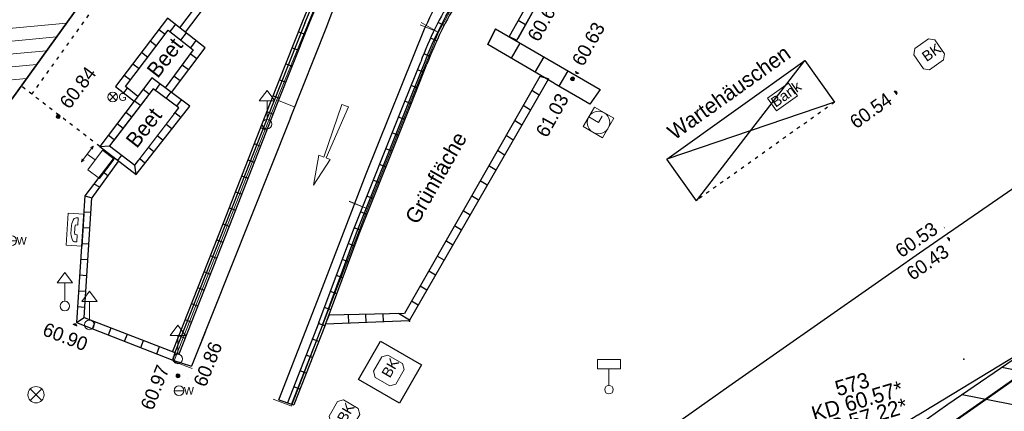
# Model space of a CAD drawing. Header units: metres. Extents: x 32365810 to 32367010, y 5620411 to 5622366.
# Tile 49 of 198: x 32366082 to 32366111, y 5622036 to 5622047. Entities that reach past the tile are written whole.
import ezdxf

# ---------------------------------------------------------------- set-up
doc = ezdxf.new("R2010")
doc.units = ezdxf.units.M
for name, pattern in [('1000.100', [0]), ('1000.104', [0.225, 0.075, -0.15]), ('1000.210', [0]), ('1000.211', [0]), ('1000.300', [0]), ('1600.1047', [0]), ('1600.2028', [0]), ('1600.2505', [0]), ('1600.25101', [0])]:
    doc.linetypes.add(name, pattern=pattern)
doc.layers.get('0').update_dxf_attribs({"color": 1, "linetype": 'CONTINUOUS'})
for name, color, linetype in [('Beschriftung Kanalbestand (AMT 66)', 7, 'CONTINUOUS'), ('Beschriftung Topographie', 7, 'CONTINUOUS'), ('Fahrbahnmarkierung', 7, 'CONTINUOUS'), ('Flurstücke_Grenzpunkte', 11, 'CONTINUOUS'), ('Gasleitung', 7, 'CONTINUOUS'), ('Gebäude', 31, 'CONTINUOUS'), ('Höhen_ gemessen (NHN)', 7, 'CONTINUOUS'), ('Leitungen Kanalbestand (AMT 66)', 7, 'CONTINUOUS'), ('Siedlungsflächen - Bauwerke u. Einrichtungen', 51, 'CONTINUOUS'), ('Symbole Topographie', 7, 'CONTINUOUS'), ('Topographie_ örtl. Aufnahme', 7, 'CONTINUOUS'), ('Wasserleitung', 7, 'CONTINUOUS')]:
    doc.layers.add(name, color=color, linetype=linetype)
doc.styles.add('Arial', font='Arial.ttf')
doc.styles.add('Beschriftung Topographie_ blau', font='Century Gothic.ttf')
doc.styles.add('Höhe NHN_ gemessen_ blau', font='Century Gothic.ttf')
doc.styles.add('Kanal_ Höhe_ NHN (Deckel_Sohle)_ lila', font='Century Gothic.ttf')

# ---------------------------------------------------------------- blocks, each defined once
blk = doc.blocks.new('S1000.549', base_point=(-0.2, 0))
at = {"color": 0, "lineweight": -2}
blk.add_line((-0.45, 0), (0.05, 0), dxfattribs=at)
blk.add_circle((-0.2, 0), 0.25, dxfattribs=at)
at = {"color": 0, "lineweight": -2, "insert": (0.05246, -0.199999), "char_height": 0.4, "attachment_point": 7, "line_spacing_factor": 0.69, "style": 'Arial'}
blk.add_mtext('W', dxfattribs=at)
blk = doc.blocks.new('Blumenkübel')
at = {"color": 0, "lineweight": -2}
for p, q in [((-0.5, 0.325), (-0.325, 0.5)), ((-0.325, 0.5), (0.33, 0.5)), ((0.33, 0.5), (0.5, 0.33)), ((-0.5, -0.33), (-0.5, 0.325)), ((0.5, 0.33), (0.5, -0.33)), ((-0.5, -0.33), (-0.33, -0.5)), ((0.33, -0.5), (0.5, -0.33)), ((0.33, -0.5), (-0.33, -0.5))]:
    blk.add_line(p, q, dxfattribs=at)
at = {"color": 0, "lineweight": -2, "insert": (-0.255, -0.195), "char_height": 0.4, "attachment_point": 7, "line_spacing_factor": 0.69, "style": 'Arial'}
blk.add_mtext('BK', dxfattribs=at)
blk = doc.blocks.new('S1000.232', base_point=(0, -0.02))
at = {"color": 0, "lineweight": -2}
for p, q in [((-0.25, 0), (0.075, -0.01)), ((-0.25, -0.04), (-0.25, 0)), ((0.075, -0.01), (0.075, 0.015)), ((0.075, 0.015), (0.25, -0.02)), ((0.075, -0.025), (-0.25, -0.04)), ((0.25, -0.02), (0.075, -0.055)), ((0.075, -0.055), (0.075, -0.025))]:
    blk.add_line(p, q, dxfattribs=at)
blk = doc.blocks.new('S1000.86')
at = {"color": 0, "lineweight": -2}
for p, q in [((-0.5, 0.25), (0.5, 0.25)), ((-0.5, -0.25), (-0.5, 0.25)), ((-0.15, 0), (-0.15, -0.075)), ((0.125, 0.125), (-0.125, 0.125)), ((0.15, 0), (0.15, -0.075)), ((0.5, 0.25), (0.5, -0.25)), ((0.5, -0.25), (-0.5, -0.25)), ((-0.15, -0.075), (-0.375, -0.075)), ((0.15, -0.075), (0.375, -0.075))]:
    blk.add_line(p, q, dxfattribs=at)
for centre, radius, start, end in [((-0.197432, -0.045514), 0.18, 147.9518591, 189.4282759), ((-0.059578, -0.446266), 0.575, 96.5331152, 120.3367824), ((0, -0.826499), 0.84, 79.7134394, 100.2865606), ((0.079019, -0.387943), 0.515, 58.2524988, 84.8776036), ((0.13053, -0.058894), 0.245, 356.2307289, 26.389136)]:
    blk.add_arc(centre, radius, start, end, dxfattribs=at)
blk = doc.blocks.new('S1000.460', base_point=(0, -0.375))
at = {"color": 0, "lineweight": -2}
for p, q in [((-0.2, 0.23), (0, 0.5)), ((0, 0.5), (0.2, 0.23)), ((0.2, 0.23), (-0.2, 0.23)), ((0, -0.25), (0, 0.23))]:
    blk.add_line(p, q, dxfattribs=at)
blk.add_circle((0, -0.375), 0.125, dxfattribs=at)
blk = doc.blocks.new('S1000.521', base_point=(0, -0.375))
at = {"color": 0, "lineweight": -2}
for p, q in [((-0.335, 0.23), (-0.335, 0.5)), ((-0.335, 0.5), (0.335, 0.5)), ((0.335, 0.5), (0.335, 0.23)), ((0.335, 0.23), (-0.335, 0.23)), ((0, -0.25), (0, 0.23))]:
    blk.add_line(p, q, dxfattribs=at)
blk.add_circle((0, -0.375), 0.125, dxfattribs=at)
blk = doc.blocks.new('S1000.348')
at = {"color": 0, "lineweight": -2}
for p, q in [((-0.5, 0.5), (0.5, 0.5)), ((-0.5, -0.5), (-0.5, 0.5)), ((0, 0), (0, 0.5)), ((0.5, 0.5), (0.5, -0.5)), ((0, 0), (0.325, 0)), ((0.5, -0.5), (-0.5, -0.5))]:
    blk.add_line(p, q, dxfattribs=at)
blk.add_circle((0, 0), 0.5, dxfattribs=at)
blk = doc.blocks.new('S1000.550', base_point=(-0.2, 0))
at = {"color": 0, "lineweight": -2}
for p, q in [((-0.376777, 0.176777), (-0.023224, -0.176777)), ((-0.376777, -0.176777), (-0.023224, 0.176777))]:
    blk.add_line(p, q, dxfattribs=at)
blk.add_circle((-0.2, 0), 0.25, dxfattribs=at)
at = {"color": 0, "lineweight": -2, "insert": (0.09684, -0.2), "char_height": 0.4, "attachment_point": 7, "line_spacing_factor": 0.69, "style": 'Arial'}
blk.add_mtext('G', dxfattribs=at)
blk = doc.blocks.new('Bank')
at = {"color": 0, "lineweight": -2}
for p, q in [((-0.5, 0.3), (0.5, 0.3)), ((-0.5, -0.3), (-0.5, 0.3)), ((0.5, 0.3), (0.5, -0.3)), ((0.5, -0.3), (-0.5, -0.3))]:
    blk.add_line(p, q, dxfattribs=at)
at = {"color": 0, "lineweight": -2, "insert": (-0.46, -0.195), "char_height": 0.4, "attachment_point": 7, "line_spacing_factor": 0.69, "style": 'Arial'}
blk.add_mtext('Bank', dxfattribs=at)
blk = doc.blocks.new('S1000.401', base_point=(0, -0.215))
at = {"color": 0, "lineweight": -2}
for p, q in [((-0.275, 0.5), (-0.38, 0.45)), ((-0.38, 0.45), (0.38, 0.45)), ((-0.38, 0.45), (-0.275, 0.4)), ((0, 0.45), (0, 0.07)), ((0.38, 0.45), (0.275, 0.5)), ((0.38, 0.45), (0.275, 0.4)), ((-0.475, 0.07), (0.475, 0.07)), ((-0.475, -0.5), (-0.475, 0.07)), ((0.475, 0.07), (0.475, -0.5)), ((0.475, -0.5), (-0.475, -0.5))]:
    blk.add_line(p, q, dxfattribs=at)
blk = doc.blocks.new('S1000.345')
at = {"color": 0, "lineweight": -2}
for p, q in [((-0.353554, 0.353554), (0.353554, -0.353554)), ((-0.353554, -0.353554), (0.353554, 0.353554))]:
    blk.add_line(p, q, dxfattribs=at)
blk.add_circle((0, 0), 0.5, dxfattribs=at)
blk = doc.blocks.new('S1000.15')
at = {"color": 0, "lineweight": -2}
for p, q in [((-0.5, 0.05), (-0.485, 0.1)), ((0.495, 0.05), (-0.5, 0.05)), ((-0.5, -0.05), (-0.5, 0)), ((-0.5, 0), (0.5, 0)), ((-0.485, 0.1), (0.49, 0.1)), ((-0.475, 0.15), (-0.455, 0.2)), ((0.475, 0.15), (-0.475, 0.15)), ((-0.455, 0.2), (0.455, 0.2)), ((-0.43, 0.25), (-0.4, 0.3)), ((0.43, 0.25), (-0.43, 0.25)), ((-0.4, 0.3), (0.395, 0.3)), ((-0.355, 0.35), (-0.295, 0.4)), ((0.36, 0.35), (-0.355, 0.35)), ((-0.295, 0.4), (0.3, 0.4)), ((0.22, 0.45), (-0.215, 0.45)), ((0.3, 0.4), (0.22, 0.45)), ((0.395, 0.3), (0.36, 0.35)), ((0.455, 0.2), (0.43, 0.25)), ((0.49, 0.1), (0.475, 0.15)), ((0.5, 0), (0.495, 0.05)), ((0.495, -0.05), (-0.5, -0.05)), ((-0.475, -0.15), (-0.49, -0.1)), ((-0.49, -0.1), (0.485, -0.1)), ((0.475, -0.15), (-0.475, -0.15)), ((-0.43, -0.25), (-0.455, -0.2)), ((-0.455, -0.2), (0.46, -0.2)), ((0.425, -0.25), (-0.43, -0.25)), ((-0.355, -0.35), (-0.4, -0.3)), ((-0.4, -0.3), (0.395, -0.3)), ((0.345, -0.35), (-0.355, -0.35)), ((-0.205, -0.45), (-0.29, -0.4)), ((-0.29, -0.4), (0.285, -0.4)), ((0.2, -0.45), (-0.205, -0.45)), ((0.285, -0.4), (0.345, -0.35)), ((0.395, -0.3), (0.425, -0.25)), ((0.46, -0.2), (0.475, -0.15)), ((0.485, -0.1), (0.495, -0.05))]:
    blk.add_line(p, q, dxfattribs=at)
blk.add_circle((0, 0), 0.5, dxfattribs=at)
blk = doc.blocks.new('O1618')
at = {"layer": 'Flurstücke_Grenzpunkte', "color": 7, "linetype": '1600.2028', "lineweight": 35}
blk.add_line((32366081.59, 5622044.644), (32366086.591, 5622051.602), dxfattribs=at)
blk = doc.blocks.new('O1916')
at = {"layer": 'Flurstücke_Grenzpunkte', "color": 7, "linetype": '1600.2028', "lineweight": 35}
blk.add_line((32366081.59, 5622044.644), (32366086.591, 5622051.602), dxfattribs=at)
blk = doc.blocks.new('Senkrechter Strich')
at = {"color": 0, "lineweight": -2}
blk.add_line((0, 0.5), (0, -0.5), dxfattribs=at)
blk = doc.blocks.new('O3500')
at = {"layer": 'Siedlungsflächen - Bauwerke u. Einrichtungen', "color": 7, "linetype": '1600.25101', "lineweight": 18}
for p, q in [((32366094.591, 5622047.585), (32366094.049, 5622046.602)), ((32366094.049, 5622046.602), (32366091.979, 5622041.45)), ((32366091.979, 5622041.45), (32366089.76, 5622035.683))]:
    blk.add_line(p, q, dxfattribs=at)
at = {"layer": 'Siedlungsflächen - Bauwerke u. Einrichtungen', "color": 7, "lineweight": 18, "xscale": 0.55, "yscale": 0.55, "zscale": 0.55}
for p, rotation in [((32366093.786288, 5622046.746853), 61.128828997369), ((32366093.770629, 5622046.713846), 248.110443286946), ((32366091.699011, 5622041.557733), 248.954500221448), ((32366091.700629, 5622041.561846), 68.110443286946), ((32366089.480011, 5622035.790733), 68.954500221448)]:
    blk.add_blockref('Senkrechter Strich', p, dxfattribs=dict(at, rotation=rotation))
blk = doc.blocks.new('O3538')
at = {"layer": 'Siedlungsflächen - Bauwerke u. Einrichtungen', "color": 7, "linetype": '1600.25101', "lineweight": 18}
for p, q in [((32366089.33, 5622044.627), (32366090.771, 5622048.142)), ((32366086.323, 5622036.993), (32366089.33, 5622044.627))]:
    blk.add_line(p, q, dxfattribs=at)
at = {"layer": 'Siedlungsflächen - Bauwerke u. Einrichtungen', "color": 7, "lineweight": 18, "xscale": 0.55, "yscale": 0.55, "zscale": 0.55}
for p, rotation in [((32366089.60758, 5622044.513204), 67.708463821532), ((32366089.609127, 5622044.517053), 248.500731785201), ((32366086.602127, 5622036.883053), 68.500731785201)]:
    blk.add_blockref('Senkrechter Strich', p, dxfattribs=dict(at, rotation=rotation))
blk = doc.blocks.new('O2067')
at = {"layer": 'Gebäude', "color": 7, "linetype": '1600.2505', "lineweight": 18}
blk.add_line((32366081.59, 5622044.644), (32366086.591, 5622051.602), dxfattribs=at)
blk = doc.blocks.new('*X974')
at = {"color": 253, "linetype": '1000.210', "lineweight": 25, "true_color": 0x999999}
for p, q in [((32366112.28728, 5622036.459656), (32366110.500121, 5622036.811116)), ((32366111.138304, 5622035.666458), (32366109.348332, 5622036.018471))]:
    blk.add_line(p, q, dxfattribs=at)
blk = doc.blocks.new('*X979')
at = {"color": 142, "linetype": '1000.100', "lineweight": 25, "true_color": 0x0087cd}
for p, q in [((32366095.71471, 5622046.695821, 60.734), (32366095.495002, 5622046.23747, 60.756)), ((32366096.430264, 5622046.282144, 60.708745), (32366096.174197, 5622045.841314, 60.731167)), ((32366097.128398, 5622045.878536, 60.684105), (32366096.870772, 5622045.435022, 60.705698)), ((32366097.826533, 5622045.474929, 60.659465), (32366097.567347, 5622045.028729, 60.68023)), ((32366098.774724, 5622044.926759, 60.626), (32366098.476197, 5622044.498622, 60.647))]:
    blk.add_line(p, q, dxfattribs=at)
blk = doc.blocks.new('*X980')
at = {"color": 142, "linetype": '1000.100', "lineweight": 25, "true_color": 0x0087cd}
for p, q in [((32366097.265369, 5622045.235128), (32366097.010961, 5622045.308293)), ((32366096.994732, 5622044.76586), (32366096.777734, 5622044.900065)), ((32366096.741987, 5622044.327614), (32366096.526739, 5622044.460737)), ((32366096.489242, 5622043.889369), (32366096.275744, 5622044.02141)), ((32366096.236497, 5622043.451124), (32366096.024749, 5622043.582082)), ((32366095.983752, 5622043.012879), (32366095.773754, 5622043.142755)), ((32366095.731007, 5622042.574633), (32366095.522759, 5622042.703427)), ((32366095.478262, 5622042.136388), (32366095.271764, 5622042.264099)), ((32366095.225517, 5622041.698143), (32366095.020769, 5622041.824772)), ((32366094.972772, 5622041.259898), (32366094.769774, 5622041.385444)), ((32366094.720027, 5622040.821652), (32366094.518779, 5622040.946117)), ((32366094.467282, 5622040.383407), (32366094.267784, 5622040.506789)), ((32366094.214537, 5622039.945162), (32366094.016789, 5622040.067461)), ((32366093.961792, 5622039.506917), (32366093.765794, 5622039.628134)), ((32366093.709047, 5622039.068671), (32366093.514799, 5622039.188806)), ((32366093.456302, 5622038.630426), (32366093.263804, 5622038.749479)), ((32366090.754984, 5622038.082671), (32366090.858351, 5622038.346602)), ((32366091.433744, 5622038.108963), (32366091.425879, 5622038.358208)), ((32366091.939043, 5622038.128537), (32366091.93147, 5622038.368547)), ((32366092.444342, 5622038.14811), (32366092.43706, 5622038.378886)), ((32366093.203557, 5622038.192181), (32366092.886799, 5622038.388083))]:
    blk.add_line(p, q, dxfattribs=at)
blk = doc.blocks.new('*X998')
at = {"color": 142, "linetype": '1000.100', "lineweight": 25, "true_color": 0x0087cd}
for p, q in [((32366083.4795, 5622038.128885), (32366083.707325, 5622038.274832)), ((32366083.948355, 5622037.946277), (32366084.027959, 5622038.150665)), ((32366084.41721, 5622037.763669), (32366084.497168, 5622037.968963)), ((32366084.886065, 5622037.581062), (32366084.966376, 5622037.787261)), ((32366085.354921, 5622037.398454), (32366085.435585, 5622037.605559)), ((32366085.823776, 5622037.215846), (32366085.904792, 5622037.423857))]:
    blk.add_line(p, q, dxfattribs=at)
blk = doc.blocks.new('*X999')
at = {"color": 142, "linetype": '1000.100', "lineweight": 25, "true_color": 0x0087cd}
for p, q in [((32366086.368785, 5622046.829844), (32366086.206806, 5622046.617773)), ((32366086.684644, 5622046.580622), (32366086.519905, 5622046.371785)), ((32366086.9706, 5622046.354007), (32366086.80777, 5622046.147772))]:
    blk.add_line(p, q, dxfattribs=at)
blk = doc.blocks.new('*X1000')
at = {"color": 142, "linetype": '1000.100', "lineweight": 25, "true_color": 0x0087cd}
for p, q in [((32366086.991883, 5622045.823944), (32366086.801411, 5622045.966715)), ((32366086.749614, 5622045.500734), (32366086.561932, 5622045.641414)), ((32366086.507346, 5622045.177524), (32366086.322455, 5622045.316112))]:
    blk.add_line(p, q, dxfattribs=at)
blk = doc.blocks.new('*X1001')
at = {"color": 142, "linetype": '1000.100', "lineweight": 25, "true_color": 0x0087cd}
for p, q in [((32366085.882836, 5622046.68047), (32366086.06994, 5622046.538975)), ((32366085.630537, 5622046.346849), (32366085.816914, 5622046.205903)), ((32366085.378238, 5622046.013229), (32366085.563889, 5622045.872831)), ((32366085.125938, 5622045.679608), (32366085.310864, 5622045.53976)), ((32366084.873638, 5622045.345989), (32366085.057838, 5622045.206688)), ((32366084.859346, 5622044.828307), (32366084.965678, 5622044.964678))]:
    blk.add_line(p, q, dxfattribs=at)
blk = doc.blocks.new('*X1002')
at = {"color": 142, "linetype": '1000.100', "lineweight": 25, "true_color": 0x0087cd}
for p, q in [((32366086.525442, 5622044.110053), (32366086.354978, 5622044.244159)), ((32366086.264073, 5622043.777828), (32366086.097858, 5622043.908592)), ((32366086.002705, 5622043.445603), (32366085.840737, 5622043.573025)), ((32366085.741336, 5622043.113378), (32366085.583617, 5622043.237457)), ((32366085.479969, 5622042.781153), (32366085.326496, 5622042.901891))]:
    blk.add_line(p, q, dxfattribs=at)
blk = doc.blocks.new('*X1003')
at = {"color": 142, "linetype": '1000.100', "lineweight": 25, "true_color": 0x0087cd}
for p, q in [((32366083.723637, 5622041.823192), (32366083.924518, 5622041.76972)), ((32366083.693119, 5622041.361404), (32366083.898301, 5622041.347844)), ((32366083.662602, 5622040.899616), (32366083.869594, 5622040.885937)), ((32366083.632085, 5622040.437827), (32366083.840889, 5622040.424028)), ((32366083.601568, 5622039.976039), (32366083.812183, 5622039.96212)), ((32366083.571051, 5622039.514251), (32366083.783478, 5622039.500212)), ((32366083.540534, 5622039.052462), (32366083.754773, 5622039.038304)), ((32366083.510016, 5622038.590674), (32366083.726066, 5622038.576397))]:
    blk.add_line(p, q, dxfattribs=at)
blk = doc.blocks.new('*X1004')
at = {"color": 142, "linetype": '1000.100', "lineweight": 25, "true_color": 0x0087cd}
for p, q in [((32366084.259652, 5622042.523), (32366084.398416, 5622042.42201)), ((32366083.990108, 5622042.170983), (32366084.15202, 5622042.086457))]:
    blk.add_line(p, q, dxfattribs=at)
blk = doc.blocks.new('*X1007')
at = {"color": 142, "linetype": '1000.100', "lineweight": 25, "true_color": 0x0087cd}
for p, q in [((32366085.42675, 5622044.935821), (32366085.606083, 5622044.80004)), ((32366085.912592, 5622045.094507), (32366085.776096, 5622044.902795)), ((32366085.173446, 5622044.601275), (32366085.350464, 5622044.467246)), ((32366084.920142, 5622044.266728), (32366085.094845, 5622044.134453)), ((32366084.666838, 5622043.932183), (32366084.839226, 5622043.801658)), ((32366084.413534, 5622043.597636), (32366084.583607, 5622043.468864)), ((32366084.160229, 5622043.26309), (32366084.442112, 5622043.28465))]:
    blk.add_line(p, q, dxfattribs=at)
blk = doc.blocks.new('*X1010')
at = {"color": 142, "linetype": '1000.100', "lineweight": 25, "true_color": 0x0087cd}
for p, q in [((32366094.217259, 5622046.796489), (32366094.042537, 5622046.887328)), ((32366094.001111, 5622046.34957), (32366093.821135, 5622046.429013)), ((32366093.805141, 5622045.893447), (32366093.622479, 5622045.966459)), ((32366093.622517, 5622045.431811), (32366093.439714, 5622045.50488)), ((32366093.437514, 5622044.971128), (32366093.254711, 5622045.044195)), ((32366093.252512, 5622044.510443), (32366093.069708, 5622044.58351)), ((32366093.068153, 5622044.049501), (32366092.885372, 5622044.122559)), ((32366092.88384, 5622043.58854), (32366092.701083, 5622043.66159)), ((32366092.699528, 5622043.12758), (32366092.516793, 5622043.200621)), ((32366092.515215, 5622042.66662), (32366092.332503, 5622042.739651)), ((32366092.330902, 5622042.205659), (32366092.148214, 5622042.278681)), ((32366092.146577, 5622041.744668), (32366091.963199, 5622041.815897)), ((32366091.962255, 5622041.283686), (32366091.7789, 5622041.354905)), ((32366091.777934, 5622040.822703), (32366091.594602, 5622040.893913)), ((32366091.602106, 5622040.35842), (32366091.418736, 5622040.429646)), ((32366091.428904, 5622039.893089), (32366091.244869, 5622039.962465)), ((32366091.255728, 5622039.427825), (32366091.071714, 5622039.497194)), ((32366091.082551, 5622038.962562), (32366090.898558, 5622039.031923)), ((32366090.909362, 5622038.497266), (32366090.725966, 5622038.568167)), ((32366090.735827, 5622038.032105), (32366090.552445, 5622038.102999)), ((32366090.554768, 5622037.569852), (32366090.37114, 5622037.640842)), ((32366090.373708, 5622037.107599), (32366090.189835, 5622037.178683)), ((32366090.192648, 5622036.645345), (32366090.008529, 5622036.716525)), ((32366090.011589, 5622036.183093), (32366089.827223, 5622036.254367))]:
    blk.add_line(p, q, dxfattribs=at)
blk = doc.blocks.new('*X1011')
at = {"color": 142, "linetype": '1000.100', "lineweight": 25, "true_color": 0x0087cd}
for p, q in [((32366098.796163, 5622051.226097), (32366098.983527, 5622051.080712)), ((32366098.527852, 5622050.750713), (32366098.733379, 5622050.634712)), ((32366098.25954, 5622050.275329), (32366098.466347, 5622050.158606)), ((32366097.991228, 5622049.799946), (32366098.199315, 5622049.6825)), ((32366097.722916, 5622049.324562), (32366097.932282, 5622049.206394)), ((32366097.454604, 5622048.849179), (32366097.66525, 5622048.730288)), ((32366097.186292, 5622048.373794), (32366097.398217, 5622048.254183)), ((32366096.917981, 5622047.898411), (32366097.131185, 5622047.778077)), ((32366096.649669, 5622047.423028), (32366096.864153, 5622047.301971)), ((32366096.381358, 5622046.947643), (32366096.59712, 5622046.825866)), ((32366096.113046, 5622046.47226), (32366096.339745, 5622046.366977))]:
    blk.add_line(p, q, dxfattribs=at)
blk = doc.blocks.new('*X1023')
at = {"color": 142, "linetype": '1000.100', "lineweight": 25, "true_color": 0x0087cd}
for p, q in [((32366086.233432, 5622044.856323), (32366086.093339, 5622044.669089)), ((32366086.54188, 5622044.625532), (32366086.405707, 5622044.441784))]:
    blk.add_line(p, q, dxfattribs=at)
blk = doc.blocks.new('*X1024')
at = {"color": 142, "linetype": '1000.100', "lineweight": 25, "true_color": 0x0087cd}
for p, q in [((32366084.689414, 5622042.856008), (32366084.80609, 5622043.007679)), ((32366085.218601, 5622042.448927), (32366085.186027, 5622042.718565))]:
    blk.add_line(p, q, dxfattribs=at)
blk = doc.blocks.new('*X1025')
at = {"color": 142, "linetype": '1000.100', "lineweight": 25, "true_color": 0x0087cd}
for p, q in [((32366089.963669, 5622046.612126), (32366090.14955, 5622046.538121)), ((32366089.778163, 5622046.14601), (32366089.964063, 5622046.071997)), ((32366089.592656, 5622045.679893), (32366089.778575, 5622045.605874)), ((32366089.40715, 5622045.213777), (32366089.593087, 5622045.13975)), ((32366089.22164, 5622044.747655), (32366089.407882, 5622044.674338)), ((32366089.037384, 5622044.281042), (32366089.22362, 5622044.207729)), ((32366088.854134, 5622043.814034), (32366089.040343, 5622043.740732)), ((32366088.670885, 5622043.347025), (32366088.857065, 5622043.273734)), ((32366088.487635, 5622042.880017), (32366088.673787, 5622042.806736)), ((32366088.304385, 5622042.413008), (32366088.49051, 5622042.339739)), ((32366088.121136, 5622041.946), (32366088.307233, 5622041.872741)), ((32366087.937886, 5622041.478991), (32366088.123956, 5622041.405743)), ((32366087.754611, 5622041.011992), (32366087.940656, 5622040.938755)), ((32366087.570663, 5622040.545259), (32366087.756733, 5622040.472011)), ((32366087.386715, 5622040.078525), (32366087.57281, 5622040.005268)), ((32366087.202767, 5622039.611792), (32366087.388889, 5622039.538524)), ((32366087.018818, 5622039.145058), (32366087.204966, 5622039.07178)), ((32366086.834869, 5622038.678325), (32366087.021044, 5622038.605037)), ((32366086.650921, 5622038.211591), (32366086.837121, 5622038.138293)), ((32366086.466973, 5622037.744858), (32366086.653198, 5622037.67155))]:
    blk.add_line(p, q, dxfattribs=at)
blk = doc.blocks.new('*X1049')
at = {"color": 253, "linetype": '1600.1047', "lineweight": 18, "true_color": 0xb2b2b2}
for p, q in [((32366076.426247, 5622046.235954), (32366083.185583, 5622046.86397)), ((32366076.834329, 5622045.897254), (32366082.895525, 5622046.460405)), ((32366077.242412, 5622045.558554), (32366082.605466, 5622046.05684)), ((32366077.650495, 5622045.219855), (32366082.315408, 5622045.653276)), ((32366078.058577, 5622044.881155), (32366082.025349, 5622045.249711))]:
    blk.add_line(p, q, dxfattribs=at)

msp = doc.modelspace()

# ---------------------------------------------------------------- linework, layer by layer
at = {"layer": 'Fahrbahnmarkierung', "color": 7, "true_color": 0xffffff}
for p in [(32366109.390888, 5622037.061908, 60.586), (32366107.379935, 5622035.660651, 60.638)]:
    msp.add_point(p, dxfattribs=at)
at = {"layer": 'Topographie_ örtl. Aufnahme', "color": 7, "true_color": 0xffffff}
for p in [(32366094.038389, 5622046.612739, 60.665), (32366107.607873, 5622039.725699, 60.484), (32366093.203534, 5622038.167829, 60.851)]:
    msp.add_point(p, dxfattribs=at)

# ---------------------------------------------------------------- block references
at = {"layer": 'Fahrbahnmarkierung', "color": 7, "lineweight": 18, "xscale": 5, "yscale": 5, "zscale": 5, "rotation": 248.2531806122}
msp.add_blockref('S1000.232', (32366090.864053, 5622043.295957), dxfattribs=at)
at = {"layer": 'Gasleitung', "color": 7, "lineweight": 18, "xscale": 0.5625, "yscale": 0.5625, "zscale": 0.5625}
msp.add_blockref('S1000.550', (32366084.539763, 5622044.707777, 60.816), dxfattribs=at)
at = {"layer": 'Höhen_ gemessen (NHN)', "color": 7, "lineweight": 18, "xscale": 0.1125, "yscale": 0.1125, "zscale": 0.1125}
for p in [(32366096.509429, 5622046.406437, 60.622), (32366098.112396, 5622045.445905, 60.631), (32366097.966872, 5622045.237688, 61.029), (32366107.388589, 5622044.827464, 60.536), (32366082.945841, 5622044.140081, 60.837), (32366108.777603, 5622040.861914, 60.526), (32366108.923789, 5622040.543808, 60.432), (32366083.430598, 5622038.034987, 60.904), (32366086.442996, 5622036.572028, 60.968), (32366086.778902, 5622036.46635, 60.857)]:
    msp.add_blockref('S1000.15', p, dxfattribs=at)
at = {"layer": 'Leitungen Kanalbestand (AMT 66)', "color": 7, "lineweight": 18, "xscale": 0.475, "yscale": 0.475, "zscale": 0.475}
msp.add_blockref('S1000.345', (32366082.297253, 5622036.019802, 60.936), dxfattribs=at)
at = {"layer": 'Symbole Topographie', "color": 7, "lineweight": 18}
for name, p, xscale, yscale, zscale, rotation in [('Blumenkübel', (32366108.378863, 5622045.954949, 60.976), 0.7525, 0.7525, 0.7525, 35.025363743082), ('Bank', (32366104.098668, 5622044.709555, 60.604), 0.7525, 0.7525, 0.7525, 35.471586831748), ('S1000.348', (32366098.724794, 5622043.967243, 60.847), 0.6575, 0.6575, 0.6575, 60.027069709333), ('S1000.401', (32366084.194854, 5622042.741653, 60.76), 0.7525, 0.7525, 0.7525, 52.663623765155), ('S1000.86', (32366083.440629, 5622040.835377), 0.9375, 0.9375, 0.9375, 86.22248442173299), ('Blumenkübel', (32366092.601722, 5622036.727343), 0.7525, 0.7525, 0.7525, 59.97865732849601), ('Blumenkübel', (32366091.303121, 5622035.420595), 0.7525, 0.7525, 0.7525, 59.97865732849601)]:
    msp.add_blockref(name, p, dxfattribs=dict(at, xscale=xscale, yscale=yscale, zscale=zscale, rotation=rotation))
at = {"layer": 'Symbole Topographie', "color": 7, "lineweight": 18, "xscale": 1.125, "yscale": 1.125, "zscale": 1.125}
for p in [(32366089.044289, 5622043.917701, 60.668), (32366083.140627, 5622038.607066, 60.889), (32366083.856802, 5622038.05872), (32366086.438001, 5622037.065509)]:
    msp.add_blockref('S1000.460', p, dxfattribs=at)
at = {"layer": 'Symbole Topographie', "color": 7, "lineweight": 18}
msp.add_blockref('S1000.521', (32366099.031781, 5622036.168403), dxfattribs=at)
at = {"layer": 'Wasserleitung', "color": 7, "lineweight": 18, "xscale": 0.5625, "yscale": 0.5625, "zscale": 0.5625}
for p in [(32366081.589061, 5622040.514047, 60.881), (32366086.473358, 5622036.136552)]:
    msp.add_blockref('S1000.549', p, dxfattribs=at)

# ---------------------------------------------------------------- texts
at = {"layer": 'Beschriftung Topographie', "color": 142, "lineweight": 25, "true_color": 0x0087cd, "char_height": 0.45, "attachment_point": 8, "line_spacing_factor": 0.69, "style": 'Beschriftung Topographie_ blau', "bg_fill": 2}
for s, insert, rotation in [('Beet', (32366086.239295, 5622045.716503), 52.0592168), ('Grünfläche', (32366094.178003, 5622042.236965), 60.2599868)]:
    msp.add_mtext(s, dxfattribs=dict(at, insert=insert, rotation=rotation))
at = {"layer": 'Höhen_ gemessen (NHN)', "color": 142, "lineweight": 25, "true_color": 0x0087cd, "char_height": 0.4, "line_spacing_factor": 0.69, "style": 'Höhe NHN_ gemessen_ blau', "bg_fill": 2}
for s, insert, attachment_point, rotation in [('60.63', (32366098.281399, 5622045.571725), 7, 60.7018626), ('60.84', (32366083.117151, 5622044.448543, 60.837), 4, 52.8656013), ('61.03', (32366097.70232, 5622044.760132), 6, 60.6957577), ('60.97', (32366086.209284, 5622036.778998, 60.968), 9, 68.2531715)]:
    msp.add_mtext(s, dxfattribs=dict(at, insert=insert, attachment_point=attachment_point, rotation=rotation))

# ---------------------------------------------------------------- next in the draw order: texts
at = {"layer": 'Beschriftung Kanalbestand (AMT 66)', "color": 200, "lineweight": 25, "true_color": 0xd600ff, "insert": (32366106.280956, 5622035.829321), "char_height": 0.45, "attachment_point": 5, "rotation": 16.5124674, "line_spacing_factor": 0.69, "style": 'Kanal_ Höhe_ NHN (Deckel_Sohle)_ lila', "bg_fill": 2}
msp.add_mtext('573\\PKD 60.57*\\PKS 57.22*', dxfattribs=at)
at = {"layer": 'Beschriftung Topographie', "color": 142, "lineweight": 25, "true_color": 0x0087cd, "char_height": 0.45, "attachment_point": 8, "line_spacing_factor": 0.69, "style": 'Beschriftung Topographie_ blau', "bg_fill": 2}
for s, insert, rotation in [('Wartehäuschen', (32366102.666254, 5622044.653358), 35.4715923), ('Beet', (32366085.627244, 5622043.672666), 52.0893929)]:
    msp.add_mtext(s, dxfattribs=dict(at, insert=insert, rotation=rotation))
at = {"layer": 'Höhen_ gemessen (NHN)', "color": 142, "lineweight": 25, "true_color": 0x0087cd, "char_height": 0.4, "line_spacing_factor": 0.69, "style": 'Höhe NHN_ gemessen_ blau', "bg_fill": 2}
for s, insert, attachment_point, rotation in [('60.62', (32366096.63015, 5622046.486995), 1, 60.6958857), ('60.54', (32366107.224277, 5622044.699079), 6, 35.4527032), ('60.43', (32366108.771729, 5622040.427154), 3, 34.6001509), ('60.90', (32366083.228522, 5622037.900287, 60.904), 2, 338.7201275), ('60.86', (32366086.88063, 5622036.365883), 1, 68.2531715)]:
    msp.add_mtext(s, dxfattribs=dict(at, insert=insert, attachment_point=attachment_point, rotation=rotation))

# ---------------------------------------------------------------- next in the draw order: block references
at = {"layer": 'Flurstücke_Grenzpunkte', "color": 7, "true_color": 0xffffff}
msp.add_blockref('O1618', (0, 0), dxfattribs=at)

# ---------------------------------------------------------------- next in the draw order: texts
at = {"layer": 'Höhen_ gemessen (NHN)', "color": 142, "lineweight": 25, "true_color": 0x0087cd, "insert": (32366108.67704, 5622040.755128), "char_height": 0.4, "attachment_point": 9, "rotation": 34.6073186, "line_spacing_factor": 0.69, "style": 'Höhe NHN_ gemessen_ blau', "bg_fill": 2}
msp.add_mtext('60.53', dxfattribs=at)

# ---------------------------------------------------------------- next in the draw order: block references
at = {"layer": 'Flurstücke_Grenzpunkte', "color": 7, "true_color": 0xffffff}
msp.add_blockref('O1916', (0, 0), dxfattribs=at)

# ---------------------------------------------------------------- next in the draw order: linework, layer by layer
at = {"layer": 'Fahrbahnmarkierung', "color": 253, "linetype": '1000.211', "lineweight": 50, "true_color": 0x999999}
for p, q in [((32366109.973687, 5622035.845625), (32366115.437624, 5622039.70701)), ((32366103.090633, 5622031.056869), (32366109.973687, 5622035.845625))]:
    msp.add_line(p, q, dxfattribs=at)
at = {"layer": 'Fahrbahnmarkierung', "color": 253, "linetype": '1000.210', "lineweight": 25, "true_color": 0x999999}
for p, q in [((32366112.278759, 5622038.035149), (32366108.930954, 5622035.731237)), ((32366108.930954, 5622035.731237), (32366104.329477, 5622032.515598))]:
    msp.add_line(p, q, dxfattribs=at)
at = {"layer": 'Leitungen Kanalbestand (AMT 66)', "color": 200, "linetype": '1000.300', "lineweight": 25, "true_color": 0xd600ff}
msp.add_line((32366106.600691, 5622034.555622), (32366130.378241, 5622048.936688, 59.876), dxfattribs=at)
at = {"layer": 'Topographie_ örtl. Aufnahme', "color": 142, "linetype": '1000.100', "lineweight": 25, "true_color": 0x0087cd}
for p, q in [((32366098.796098, 5622051.226311), (32366096.112819, 5622046.472316)), ((32366096.339745, 5622046.367294, 60.626), (32366098.983345, 5622051.080768, 60.528)), ((32366090.075144, 5622046.892541), (32366089.138762, 5622044.539859)), ((32366090.149309, 5622046.862558, 60.593), (32366089.213446, 5622044.511177, 60.669)), ((32366090.260918, 5622046.818602), (32366089.324895, 5622044.46682)), ((32366089.731027, 5622044.09896, 60.067), (32366090.78762, 5622046.762622, 59.786)), ((32366091.941972, 5622042.463398), (32366093.663321, 5622046.743045)), ((32366095.495002, 5622046.23747, 60.756), (32366095.71471, 5622046.695821, 60.734)), ((32366095.71471, 5622046.695821, 60.734), (32366098.774724, 5622044.926759, 60.626)), ((32366098.476197, 5622044.498622, 60.647), (32366095.495002, 5622046.23747, 60.756)), ((32366093.057504, 5622044.553398), (32366093.532793, 5622045.737796)), ((32366093.168596, 5622044.508818, 60.756), (32366093.643885, 5622045.693215, 60.674)), ((32366100.717664, 5622042.898099), (32366104.753969, 5622045.774149)), ((32366101.583323, 5622041.683227), (32366104.753969, 5622045.774149)), ((32366104.753969, 5622045.774149), (32366105.619628, 5622044.559276)), ((32366093.240172, 5622044.480095), (32366093.715461, 5622045.664492)), ((32366097.010961, 5622045.308293), (32366093.059349, 5622038.391612)), ((32366097.265369, 5622045.235128), (32366093.194908, 5622038.177184)), ((32366108.103999, 5622040.165832, 60.473), (32366115.5465, 5622045.302978, 60.232)), ((32366098.774724, 5622044.926759, 60.626), (32366098.476197, 5622044.498622, 60.647)), ((32366091.549819, 5622040.782519), (32366093.057504, 5622044.553398)), ((32366105.619628, 5622044.559276), (32366100.717664, 5622042.898099)), ((32366089.138762, 5622044.539859), (32366087.760908, 5622041.028567)), ((32366089.213446, 5622044.511177, 60.669), (32366087.835272, 5622040.999074, 60.704)), ((32366089.324895, 5622044.46682), (32366087.946933, 5622040.955259)), ((32366091.661973, 5622040.74078, 60.834), (32366093.168596, 5622044.508818, 60.756)), ((32366091.734233, 5622040.713887), (32366093.240172, 5622044.480095)), ((32366089.731027, 5622044.09896, 60.067), (32366086.839496, 5622036.85011)), ((32366084.159986, 5622043.263361, 60.841), (32366085.21857, 5622042.448983, 60.865)), ((32366084.442115, 5622043.284704), (32366085.18568, 5622042.718941)), ((32366084.577038, 5622042.942401, 60.942), (32366083.723352, 5622041.823252, 60.887)), ((32366084.703598, 5622042.845017), (32366083.924286, 5622041.769989)), ((32366101.583323, 5622041.683227), (32366100.717664, 5622042.898099)), ((32366090.520462, 5622038.770951), (32366091.941972, 5622042.463398)), ((32366083.723352, 5622041.823252, 60.887), (32366083.47944, 5622038.12906, 60.907)), ((32366083.707264, 5622038.274866), (32366083.924286, 5622041.769989)), ((32366087.760908, 5622041.028567), (32366086.282961, 5622037.278212)), ((32366087.835272, 5622040.999074, 60.704), (32366086.357389, 5622037.248881, 60.911)), ((32366087.946933, 5622040.955259), (32366086.468987, 5622037.204902)), ((32366090.560141, 5622038.123172), (32366091.549819, 5622040.782519)), ((32366090.671512, 5622038.079437), (32366091.661973, 5622040.74078, 60.834)), ((32366090.743772, 5622038.052545), (32366091.734233, 5622040.713887)), ((32366102.536027, 5622036.273387, 60.637), (32366108.103999, 5622040.165832, 60.473)), ((32366089.392446, 5622035.871934), (32366090.520462, 5622038.770951)), ((32366083.707264, 5622038.274866), (32366086.357389, 5622037.248881, 60.911)), ((32366093.059349, 5622038.391612), (32366090.858351, 5622038.346602)), ((32366083.47944, 5622038.12906, 60.907), (32366086.292616, 5622037.033385, 60.959)), ((32366090.560141, 5622038.123172), (32366089.643948, 5622035.788126)), ((32366090.671512, 5622038.079437), (32366089.758391, 5622035.749037)), ((32366090.743772, 5622038.052545), (32366089.830169, 5622035.720913)), ((32366093.194908, 5622038.177184), (32366090.754984, 5622038.082671)), ((32366091.712837, 5622036.46484), (32366092.357927, 5622037.581208)), ((32366092.357927, 5622037.581208), (32366093.557162, 5622036.888239)), ((32366086.357389, 5622037.248881, 60.911), (32366086.292616, 5622037.033385, 60.959)), ((32366086.357389, 5622037.248881, 60.911), (32366086.468987, 5622037.204902)), ((32366086.292616, 5622037.033385, 60.959), (32366086.839496, 5622036.85011)), ((32366093.557162, 5622036.888239), (32366092.912072, 5622035.771871)), ((32366092.912072, 5622035.771871), (32366091.712837, 5622036.46484)), ((32366097.90602, 5622033.008266, 60.785), (32366102.536027, 5622036.273387, 60.637)), ((32366089.392446, 5622035.871934), (32366089.758391, 5622035.749037)), ((32366089.758391, 5622035.749037), (32366089.830169, 5622035.720913))]:
    msp.add_line(p, q, dxfattribs=at)
at = {"layer": 'Topographie_ örtl. Aufnahme', "color": 142, "linetype": '1000.104', "lineweight": 25, "true_color": 0x0087cd}
msp.add_line((32366105.619628, 5622044.559276), (32366101.583323, 5622041.683227), dxfattribs=at)
at = {"layer": 'Topographie_ örtl. Aufnahme', "color": 142, "linetype": '1000.100', "lineweight": 25, "true_color": 0x0087cd}
for points in [[(32366090.149309, 5622046.862558, 60.593), (32366090.300851, 5622047.235952, 60.578222), (32366090.460094, 5622047.606127, 60.563444), (32366090.626969, 5622047.972925, 60.548667), (32366090.801404, 5622048.336188, 60.533889), (32366090.983324, 5622048.695761, 60.519111), (32366091.172652, 5622049.05149, 60.504333), (32366091.369307, 5622049.403221, 60.489556), (32366091.573203, 5622049.750805, 60.474778), (32366091.784254, 5622050.094091, 60.46)], [(32366090.78762, 5622046.762622, 59.786), (32366090.921588, 5622047.110184, 59.7416), (32366091.063914, 5622047.454407, 59.6972), (32366091.214515, 5622047.795091, 59.6528), (32366091.373304, 5622048.132037, 59.6084), (32366091.540187, 5622048.465048, 59.564), (32366091.715068, 5622048.79393, 59.5196), (32366091.897843, 5622049.11849, 59.4752), (32366092.088407, 5622049.43854, 59.4308), (32366092.286649, 5622049.753892, 59.3864), (32366092.492451, 5622050.064362, 59.342)], [(32366093.643885, 5622045.693215, 60.674), (32366093.753815, 5622045.97439, 60.677571), (32366093.871615, 5622046.252359, 60.681143), (32366093.997191, 5622046.526904, 60.684714), (32366094.130443, 5622046.797806, 60.688286), (32366094.271266, 5622047.06485, 60.691857), (32366094.419549, 5622047.327826, 60.695429), (32366094.575174, 5622047.586524, 60.699)]]:
    msp.add_polyline3d(points, dxfattribs=at)
for centre, radius, start, end in [((32366108.253322, 5622039.732459), 19.537475, 147.8236565, 158.5013443), ((32366108.25333, 5622039.732463), 19.337535, 147.8228887, 158.5034753), ((32366104.595384, 5622041.80191), 11.996867, 144.0516582, 155.6777173), ((32366103.688219, 5622041.928623), 10.846312, 148.1656029, 159.439562), ((32366103.687937, 5622041.928164), 10.649433, 148.1627312, 159.460836)]:
    msp.add_arc(centre, radius, start, end, dxfattribs=at)

# ---------------------------------------------------------------- next in the draw order: block references
at = {"layer": 'Fahrbahnmarkierung', "color": 7, "true_color": 0xffffff}
msp.add_blockref('*X974', (0, 0), dxfattribs=at)
at = {"layer": 'Siedlungsflächen - Bauwerke u. Einrichtungen', "color": 7, "true_color": 0xffffff}
for name in ['O3538', 'O3500']:
    msp.add_blockref(name, (0, 0), dxfattribs=at)
at = {"layer": 'Topographie_ örtl. Aufnahme', "color": 7, "true_color": 0xffffff}
for name in ['*X1010', '*X1011', '*X979', '*X980', '*X1024', '*X1004', '*X1003', '*X998']:
    msp.add_blockref(name, (0, 0), dxfattribs=at)

# ---------------------------------------------------------------- next in the draw order: block references
at = {"layer": 'Gebäude', "color": 7, "true_color": 0xffffff}
msp.add_blockref('O2067', (0, 0), dxfattribs=at)

# ---------------------------------------------------------------- next in the draw order: linework, layer by layer
at = {"layer": 'Topographie_ örtl. Aufnahme', "color": 142, "linetype": '1000.100', "lineweight": 25, "true_color": 0x0087cd}
for p, q in [((32366099.758147, 5622064.214173, 60.228), (32366086.493551, 5622046.732376, 60.707)), ((32366086.66573, 5622046.597035, 60.7), (32366089.095167, 5622049.808957, 60.578)), ((32366086.135151, 5622047.014452, 60.704), (32366084.621169, 5622045.012648, 60.812)), ((32366087.234166, 5622046.147516, 60.728), (32366086.135151, 5622047.014452, 60.704)), ((32366084.908449, 5622045.010873), (32366086.15793, 5622046.655344)), ((32366086.15793, 5622046.655344), (32366086.887491, 5622046.083986)), ((32366086.887491, 5622046.083986), (32366086.073155, 5622044.976679)), ((32366086.255108, 5622044.84094, 60.906), (32366087.234166, 5622046.147516, 60.728)), ((32366085.680025, 5622045.270707, 60.904), (32366084.159986, 5622043.263361, 60.841)), ((32366086.786448, 5622044.442293, 60.844), (32366085.680025, 5622045.270707, 60.904)), ((32366085.71765, 5622044.945776), (32366084.442115, 5622043.284704)), ((32366084.621169, 5622045.012648, 60.812), (32366085.166204, 5622044.589604, 60.831)), ((32366085.267904, 5622044.727975), (32366084.908449, 5622045.010873)), ((32366086.46825, 5622044.392528), (32366085.71765, 5622044.945776)), ((32366085.18568, 5622042.718941), (32366086.46825, 5622044.392528)), ((32366085.21857, 5622042.448983, 60.865), (32366086.786448, 5622044.442293, 60.844))]:
    msp.add_line(p, q, dxfattribs=at)
at = {"layer": 'Topographie_ örtl. Aufnahme', "color": 142, "linetype": '1000.104', "lineweight": 25, "true_color": 0x0087cd}
for p, q in [((32366082.179264, 5622044.787147), (32366086.878053, 5622051.336909)), ((32366084.159986, 5622043.263361, 60.841), (32366081.86213, 5622045.031122))]:
    msp.add_line(p, q, dxfattribs=at)

# ---------------------------------------------------------------- next in the draw order: block references
at = {"layer": 'Gebäude', "color": 7, "true_color": 0xffffff}
msp.add_blockref('*X1049', (0, 0), dxfattribs=at)
at = {"layer": 'Topographie_ örtl. Aufnahme', "color": 7, "true_color": 0xffffff}
for name in ['*X1025', '*X1001', '*X999', '*X1000', '*X1007', '*X1023', '*X1002']:
    msp.add_blockref(name, (0, 0), dxfattribs=at)

doc.saveas('drawing.dxf')
